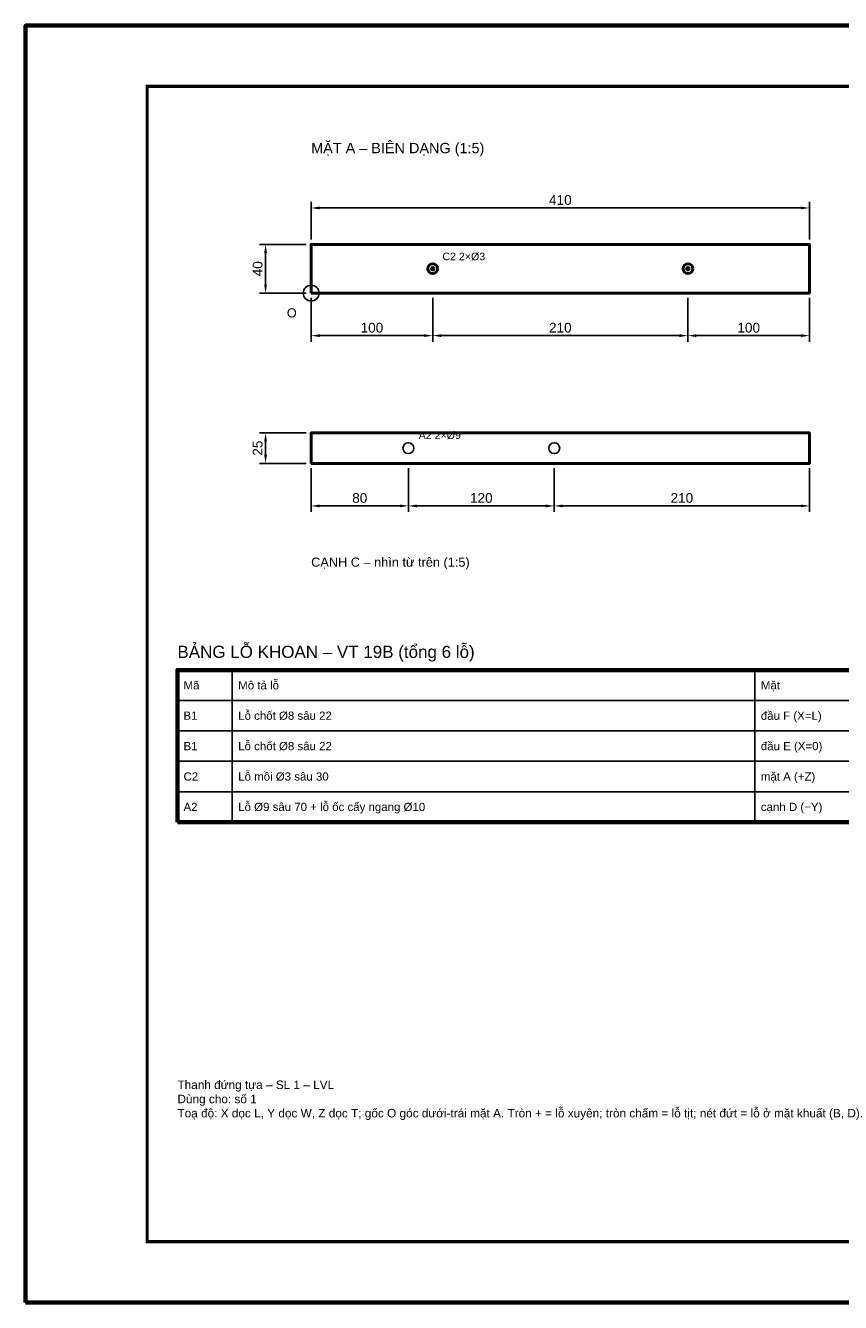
# Model space of a CAD drawing. Header units: millimetres. Extents: x 0 to 2970, y 0 to 2100.
# Tile 1 of 2: x 0 to 1341, y 0 to 2100. Entities that reach past the tile are written whole.
import ezdxf
from ezdxf.enums import TextEntityAlignment as Align

# ---------------------------------------------------------------- set-up
doc = ezdxf.new("R2010")
doc.units = ezdxf.units.MM
doc.header["$LTSCALE"] = 10
for name, color, linetype, lineweight in [('0-KHUNG-BANVE', 7, 'CONTINUOUS', 70), ('1-NET-THAY', 7, 'CONTINUOUS', 50), ('10-PHU-KIEN', 1, 'CONTINUOUS', 25), ('2-NET-KHUAT', 8, 'Continuous', 25), ('3-KICH-THUOC', 1, 'CONTINUOUS', 18), ('6-CHU', 7, 'CONTINUOUS', 25), ('7-BANG-KE', 7, 'CONTINUOUS', 25)]:
    doc.layers.add(name, color=color, linetype=linetype, lineweight=lineweight)
doc.styles.add('VN', font='arial.ttf')
doc.dimstyles.new('A4', dxfattribs={"dimscale": 10, "dimtxt": 1.6, "dimasz": 1.4, "dimexe": 1, "dimexo": 0.8, "dimgap": 0.5, "dimtad": 1, "dimdec": 1, "dimtxsty": 'VN', "dimcen": 2.5, "dimclrd": 1, "dimclre": 1, "dimclrt": 7, "dimazin": 3, "dimtfac": 1, "dimtmove": 0, "dimatfit": 3})

msp = doc.modelspace()

# ---------------------------------------------------------------- linework, layer by layer
at = {"layer": '0-KHUNG-BANVE'}
for points in [[(0, 0), (2970, 0), (2970, 2100), (0, 2100)], [(250, 790), (2860, 790), (2860, 1040), (250, 1040)]]:
    msp.add_lwpolyline(points, close=True, dxfattribs=at)
at = {"layer": '0-KHUNG-BANVE', "const_width": 5}
msp.add_lwpolyline([(200, 100), (2870, 100), (2870, 2000), (200, 2000)], close=True, dxfattribs=at)
at = {"layer": '1-NET-THAY'}
for points in [[(470, 1660), (470, 1740), (1290, 1740), (1290, 1660)], [(470, 1380), (1290, 1380), (1290, 1430), (470, 1430)]]:
    msp.add_lwpolyline(points, close=True, dxfattribs=at)
for centre, radius in [((670, 1700), 8), ((670, 1700), 2), ((1090, 1700), 8), ((1090, 1700), 2)]:
    msp.add_circle(centre, radius, dxfattribs=at)
at = {"layer": '10-PHU-KIEN'}
msp.add_circle((470, 1660), 13, dxfattribs=at)
at = {"layer": '2-NET-KHUAT'}
for centre in [(630, 1405), (870, 1405)]:
    msp.add_circle(centre, 9, dxfattribs=at)
at = {"layer": '7-BANG-KE'}
for points in [[(250, 990), (340, 990), (340, 1040), (250, 1040)], [(340, 990), (1200, 990), (1200, 1040), (340, 1040)], [(1200, 990), (1630, 990), (1630, 1040), (1200, 1040)], [(250, 940), (340, 940), (340, 990), (250, 990)], [(340, 940), (1200, 940), (1200, 990), (340, 990)], [(1200, 940), (1630, 940), (1630, 990), (1200, 990)], [(250, 890), (340, 890), (340, 940), (250, 940)], [(340, 890), (1200, 890), (1200, 940), (340, 940)], [(1200, 890), (1630, 890), (1630, 940), (1200, 940)], [(250, 840), (340, 840), (340, 890), (250, 890)], [(340, 840), (1200, 840), (1200, 890), (340, 890)], [(1200, 840), (1630, 840), (1630, 890), (1200, 890)], [(250, 790), (340, 790), (340, 840), (250, 840)], [(340, 790), (1200, 790), (1200, 840), (340, 840)], [(1200, 790), (1630, 790), (1630, 840), (1200, 840)]]:
    msp.add_lwpolyline(points, close=True, dxfattribs=at)

# ---------------------------------------------------------------- texts
at = {"layer": '10-PHU-KIEN', "style": 'VN'}
for s, height, p in [('C2 2×%%c3', 12.5, (686, 1714)), ('O', 15, (430, 1620)), ('A2 2×%%c9', 12.5, (647, 1420))]:
    msp.add_text(s, height=height, dxfattribs=at).set_placement(p)
at = {"layer": '6-CHU', "style": 'VN'}
for s, height, p in [('MẶT A – BIÊN DẠNG (1:5)', 17, (470, 1890)), ('CẠNH C – nhìn từ trên (1:5)', 15, (470, 1210))]:
    msp.add_text(s, height=height, dxfattribs=at).set_placement(p)
at = {"layer": '6-CHU', "insert": (250, 365), "char_height": 14, "width": 1080, "attachment_point": 1, "style": 'VN'}
msp.add_mtext('Thanh đứng tựa – SL 1 – LVL\\PDùng cho: số 1\\PToạ độ: X dọc L, Y dọc W, Z dọc T; gốc O góc dưới-trái mặt A. Tròn + = lỗ xuyên; tròn chấm = lỗ tịt; nét đứt = lỗ ở mặt khuất (B, D).', dxfattribs=at)
at = {"layer": '7-BANG-KE', "style": 'VN'}
msp.add_text('BẢNG LỖ KHOAN – VT 19B (tổng 6 lỗ)', height=20, dxfattribs=at).set_placement((250, 1060))
for s, p in [('Mã', (260, 1015)), ('Mô tả lỗ', (350, 1015)), ('Mặt', (1210, 1015)), ('B1', (260, 965)), ('Lỗ chốt %%c8 sâu 22', (350, 965)), ('đầu F (X=L)', (1210, 965)), ('Lỗ chốt %%c8 sâu 22', (350, 915)), ('đầu E (X=0)', (1210, 915)), ('B1', (260, 915)), ('C2', (260, 865)), ('Lỗ mồi %%c3 sâu 30', (350, 865)), ('mặt A (+Z)', (1210, 865)), ('A2', (260, 815)), ('Lỗ %%c9 sâu 70 + lỗ ốc cấy ngang %%c10', (350, 815)), ('cạnh D (−Y)', (1210, 815))]:
    msp.add_text(s, height=13.5, dxfattribs=at).set_placement(p, align=Align.MIDDLE_LEFT)

# ---------------------------------------------------------------- dimensions: what is measured, and where the dimension line sits
at = {"layer": '3-KICH-THUOC'}
for base, p1, p2 in [((470, 1800), (470, 1740), (1290, 1740)), ((470, 1590), (470, 1660), (670, 1660)), ((670, 1590), (670, 1660), (1090, 1660)), ((1090, 1590), (1090, 1660), (1290, 1660)), ((470, 1310), (470, 1380), (630, 1380)), ((630, 1310), (630, 1380), (870, 1380)), ((870, 1310), (870, 1380), (1290, 1380))]:
    msp.add_linear_dim(base=base, p1=p1, p2=p2, dimstyle='A4', override={"dimlfac": 0.5}, dxfattribs=at).render()
for base, p1, p2 in [((395, 1660), (470, 1660), (470, 1740)), ((395, 1380), (470, 1380), (470, 1430))]:
    msp.add_linear_dim(base=base, p1=p1, p2=p2, angle=90, dimstyle='A4', override={"dimlfac": 0.5}, dxfattribs=at).render()

doc.saveas('drawing.dxf')
